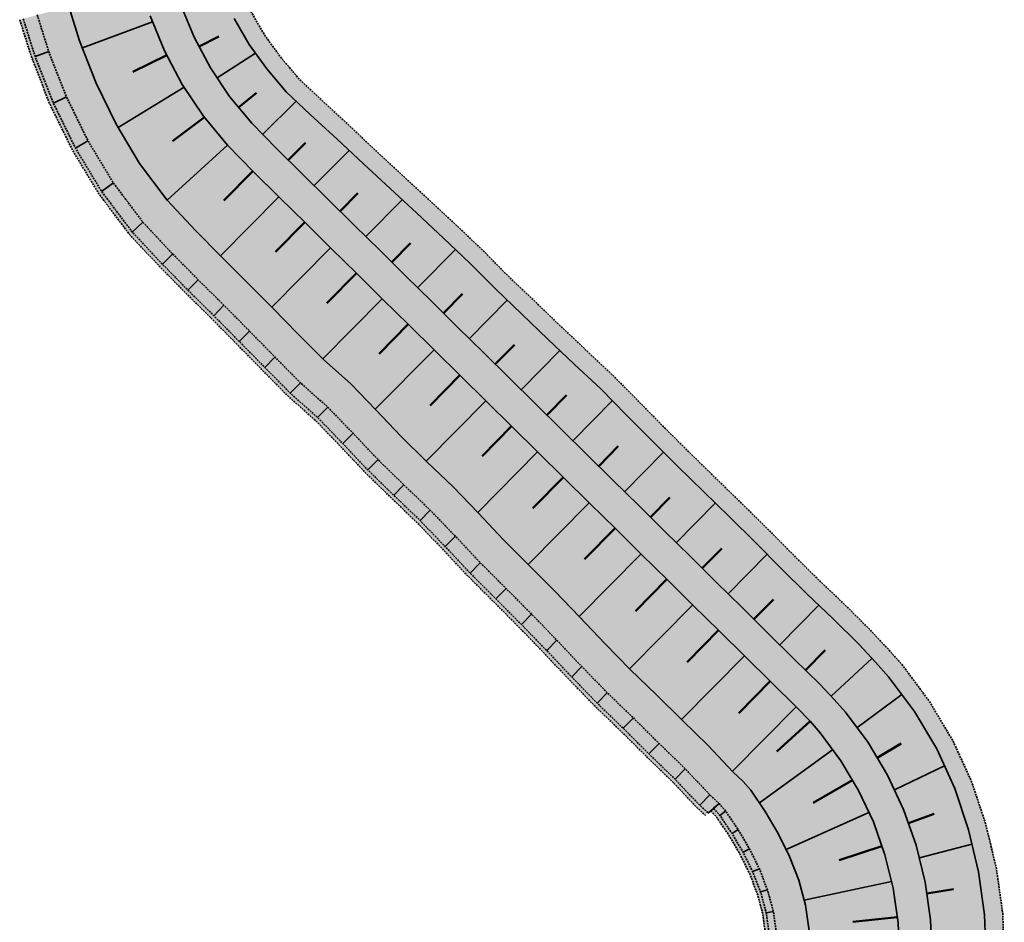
# Model space of a CAD drawing. Header units: metres. Extents: x 202556 to 220516, y 396023 to 402859.
# Tile 9 of 12: x 203084 to 203219, y 396181 to 396305. Entities that reach past the tile are written whole.
import ezdxf

# ---------------------------------------------------------------- set-up
doc = ezdxf.new("R2010")
doc.units = ezdxf.units.M
doc.linetypes.add('DASHED2', pattern=[0.375, 0.25, -0.125])
doc.layers.add('C3D-CORRIDOR', color=7, linetype='Continuous')
for name, color, linetype, lineweight in [('N-WA-GR-GRAS-V', 61, 'Continuous', 18), ('N-WA-GW-DIJK_KRUIN_BINNEN-G', 90, 'Continuous', 35), ('N-WA-GW-DIJK_KRUIN_BUITEN-G', 90, 'Continuous', 35), ('N-WA-GW-DIJK_TEEN_BINNEN-G', 90, 'Continuous', 35), ('N-WA-GW-DIJK_TEEN_BUITEN-G', 90, 'Continuous', 35), ('N-WA-GW-WATERBODEM-G', 122, 'Continuous', 35), ('N-WA-KG-ONDERHOUDGRENS_WATERSCHAP-G', 170, 'DASHED2', 35), ('N-WA-VH-VERHARDING_GRASBETONSTEEN-V', 75, 'Continuous', 18)]:
    doc.layers.add(name, color=color, linetype=linetype, lineweight=lineweight)
doc.layers.add('N-WA-GW-WATERBODEM-V', color=7, linetype='Continuous', lineweight=35, true_color=0x00cc99)

msp = doc.modelspace()

# ---------------------------------------------------------------- hatches: boundary and pattern name
at = {"layer": 'N-WA-GR-GRAS-V', "linetype": 'Continuous', "lineweight": 18}
for points in [[(203110.5, 396312.12), (203111.52, 396308.99), (203113.24, 396305.18), (203115.31, 396301.57), (203117.75, 396298.22), (203120.43, 396295.07), (203123.73, 396291.96), (203127.41, 396288.57), (203131.04, 396285.14), (203134.71, 396281.74), (203138.4, 396278.36), (203142.05, 396274.94), (203145.68, 396271.5), (203149.2, 396267.94), (203152.82, 396264.5), (203156.43, 396261.03), (203160.06, 396257.6), (203163.71, 396254.17), (203167.23, 396250.62), (203170.73, 396247.05), (203174.27, 396243.53), (203177.86, 396240.04), (203181.44, 396236.55), (203185.01, 396233.05), (203188.52, 396229.49), (203192.08, 396225.98), (203195.71, 396222.54), (203199.27, 396218.98), (203201.53, 396216.55), (203195.86, 396211.43), (203193.86, 396213.53), (203190.29, 396217.04), (203186.73, 396220.56), (203183.17, 396224.07), (203179.61, 396227.58), (203176.05, 396231.09), (203172.49, 396234.6), (203168.93, 396238.11), (203165.37, 396241.62), (203161.81, 396245.13), (203158.25, 396248.64), (203154.69, 396252.15), (203151.13, 396255.66), (203147.57, 396259.17), (203144.01, 396262.68), (203140.45, 396266.19), (203136.89, 396269.7), (203133.33, 396273.21), (203129.77, 396276.72), (203126.21, 396280.23), (203122.65, 396283.74), (203119.09, 396287.26), (203115.66, 396290.73), (203112.63, 396294.41), (203109.98, 396298.38), (203107.74, 396302.6), (203105.93, 396307.01), (203104.82, 396310.6), (203110.5, 396312.12)], [(203104.82, 396310.6), (203105.93, 396307.01), (203107.74, 396302.6), (203109.98, 396298.38), (203112.63, 396294.41), (203115.66, 396290.73), (203119.09, 396287.26), (203122.65, 396283.74), (203126.21, 396280.23), (203129.77, 396276.72), (203133.33, 396273.21), (203136.89, 396269.7), (203140.45, 396266.19), (203144.01, 396262.68), (203147.57, 396259.17), (203151.13, 396255.66), (203154.69, 396252.15), (203158.25, 396248.64), (203161.81, 396245.13), (203165.37, 396241.62), (203168.93, 396238.11), (203172.49, 396234.6), (203176.05, 396231.09), (203179.61, 396227.58), (203183.17, 396224.07), (203186.73, 396220.56), (203190.29, 396217.04), (203193.86, 396213.53), (203195.86, 396211.43), (203194.19, 396209.92), (203192.27, 396211.93), (203188.71, 396215.44), (203185.15, 396218.95), (203181.59, 396222.46), (203178.03, 396225.97), (203174.47, 396229.48), (203170.91, 396233), (203167.35, 396236.51), (203163.79, 396240.02), (203160.23, 396243.53), (203156.67, 396247.04), (203153.11, 396250.55), (203149.55, 396254.06), (203145.99, 396257.57), (203142.43, 396261.08), (203138.87, 396264.59), (203135.31, 396268.1), (203131.75, 396271.61), (203128.19, 396275.12), (203124.63, 396278.63), (203121.07, 396282.14), (203117.51, 396285.65), (203114, 396289.21), (203110.82, 396293.07), (203108.05, 396297.23), (203105.7, 396301.64), (203103.81, 396306.27), (203102.65, 396310.03), (203104.82, 396310.6)], [(203100.47, 396309.45), (203101.68, 396305.52), (203103.66, 396300.69), (203106.11, 396296.07), (203109.01, 396291.73), (203112.33, 396287.7), (203115.93, 396284.05), (203119.49, 396280.54), (203123.05, 396277.03), (203126.61, 396273.52), (203130.17, 396270.01), (203133.73, 396266.5), (203137.29, 396262.99), (203140.85, 396259.48), (203144.41, 396255.97), (203147.97, 396252.46), (203151.53, 396248.95), (203155.09, 396245.44), (203158.65, 396241.92), (203162.21, 396238.41), (203165.77, 396234.9), (203169.33, 396231.39), (203172.89, 396227.88), (203176.45, 396224.37), (203180.01, 396220.86), (203183.57, 396217.35), (203187.13, 396213.84), (203190.69, 396210.33), (203192.52, 396208.42), (203183.33, 396200.13), (203181.9, 396201.47), (203178.5, 396205.08), (203174.91, 396208.56), (203171.36, 396212.09), (203167.76, 396215.55), (203164.28, 396219.15), (203160.83, 396222.77), (203157.36, 396226.37), (203153.83, 396229.91), (203150.29, 396233.44), (203146.86, 396237.09), (203143.39, 396240.69), (203139.78, 396244.15), (203136.21, 396247.65), (203132.77, 396251.28), (203129.29, 396254.88), (203125.55, 396258.2), (203122.03, 396261.75), (203118.53, 396265.32), (203115.01, 396268.88), (203111.45, 396272.39), (203107.95, 396275.96), (203104.03, 396280.14), (203100.23, 396285.21), (203097, 396290.62), (203094.25, 396296.27), (203091.98, 396302.1), (203090.49, 396306.79), (203100.47, 396309.45)], [(203102.65, 396310.03), (203103.81, 396306.27), (203105.7, 396301.64), (203108.05, 396297.23), (203110.82, 396293.07), (203114, 396289.21), (203117.51, 396285.65), (203121.07, 396282.14), (203124.63, 396278.63), (203128.19, 396275.12), (203131.75, 396271.61), (203135.31, 396268.1), (203138.87, 396264.59), (203142.43, 396261.08), (203145.99, 396257.57), (203149.55, 396254.06), (203153.11, 396250.55), (203156.67, 396247.04), (203160.23, 396243.53), (203163.79, 396240.02), (203167.35, 396236.51), (203170.91, 396233), (203174.47, 396229.48), (203178.03, 396225.97), (203181.59, 396222.46), (203185.15, 396218.95), (203188.71, 396215.44), (203192.27, 396211.93), (203194.19, 396209.92), (203192.52, 396208.42), (203190.69, 396210.33), (203187.13, 396213.84), (203183.57, 396217.35), (203180.01, 396220.86), (203176.45, 396224.37), (203172.89, 396227.88), (203169.33, 396231.39), (203165.77, 396234.9), (203162.21, 396238.41), (203158.65, 396241.92), (203155.09, 396245.44), (203151.53, 396248.95), (203147.97, 396252.46), (203144.41, 396255.97), (203140.85, 396259.48), (203137.29, 396262.99), (203133.73, 396266.5), (203130.17, 396270.01), (203126.61, 396273.52), (203123.05, 396277.03), (203119.49, 396280.54), (203115.93, 396284.05), (203112.33, 396287.7), (203109.01, 396291.73), (203106.11, 396296.07), (203103.66, 396300.69), (203101.68, 396305.52), (203100.47, 396309.45), (203102.65, 396310.03)], [(203201.54, 396216.55), (203203.31, 396214.56), (203206.88, 396209.75), (203209.95, 396204.61), (203212.45, 396199.17), (203214.32, 396193.49), (203215.71, 396187.68), (203216.55, 396181.77), (203216.76, 396175.81), (203216.71, 396173.65), (203209.26, 396174), (203209.32, 396175.89), (203209.11, 396181.1), (203208.38, 396186.28), (203207.14, 396191.35), (203205.4, 396196.27), (203203.18, 396201), (203200.5, 396205.48), (203197.38, 396209.67), (203195.86, 396211.43), (203201.54, 396216.55)], [(203195.86, 396211.43), (203197.38, 396209.67), (203200.5, 396205.48), (203203.18, 396201), (203205.4, 396196.27), (203207.14, 396191.35), (203208.38, 396186.28), (203209.11, 396181.1), (203209.32, 396175.89), (203209.26, 396174), (203207.01, 396174.1), (203207.07, 396175.91), (203206.87, 396180.9), (203206.17, 396185.85), (203204.99, 396190.71), (203203.32, 396195.42), (203201.19, 396199.94), (203198.63, 396204.23), (203195.64, 396208.24), (203194.19, 396209.92), (203195.86, 396211.43)], [(203194.19, 396209.92), (203195.64, 396208.24), (203198.63, 396204.23), (203201.19, 396199.94), (203203.32, 396195.42), (203204.99, 396190.71), (203206.17, 396185.85), (203206.87, 396180.9), (203207.07, 396175.91), (203207.01, 396174.1), (203204.77, 396174.21), (203204.82, 396175.93), (203204.63, 396180.7), (203203.96, 396185.43), (203202.83, 396190.06), (203201.24, 396194.56), (203199.21, 396198.88), (203196.76, 396202.98), (203193.91, 396206.81), (203192.52, 396208.42), (203194.19, 396209.92)]]:
    msp.add_hatch(color=61, dxfattribs=at).paths.add_polyline_path(points, flags=0)
msp.add_hatch(color=61, dxfattribs=at).paths.add_polyline_path([(203192.52, 396208.42), (203193.91, 396206.81), (203196.76, 396202.98), (203199.21, 396198.88), (203201.24, 396194.56), (203202.83, 396190.06), (203203.96, 396185.43), (203204.63, 396180.7), (203204.82, 396175.93), (203204.77, 396174.21), (203192.23, 396174.78), (203192.32, 396176.06), (203192.38, 396179.6), (203191.89, 396183.11), (203190.97, 396186.53), (203189.7, 396189.83), (203188.15, 396192.99), (203186.36, 396196.02), (203184.36, 396198.94), (203183.33, 396200.13)])
at = {"layer": 'N-WA-GW-WATERBODEM-V', "linetype": 'Continuous', "lineweight": 35, "true_color": 0x00cc99}
msp.add_hatch(color=122, dxfattribs=at).paths.add_polyline_path([(203086.14, 396305.64), (203087.73, 396300.6), (203090.17, 396294.36), (203093.13, 396288.32), (203096.62, 396282.53), (203100.7, 396277.11), (203104.79, 396272.75), (203108.3, 396269.19), (203111.85, 396265.68), (203115.37, 396262.12), (203118.87, 396258.55), (203122.39, 396254.99), (203126.13, 396251.67), (203129.61, 396248.07), (203133.05, 396244.44), (203136.62, 396240.95), (203140.23, 396237.49), (203143.7, 396233.89), (203147.13, 396230.24), (203150.67, 396226.71), (203154.2, 396223.17), (203157.67, 396219.57), (203161.12, 396215.94), (203164.6, 396212.35), (203168.2, 396208.88), (203171.75, 396205.36), (203175.34, 396201.88), (203178.74, 396198.28), (203179.99, 396197.11), (203178.51, 396195.77), (203177.33, 396196.86), (203173.93, 396200.45), (203170.34, 396203.93), (203166.8, 396207.46), (203163.2, 396210.93), (203159.71, 396214.52), (203156.27, 396218.15), (203152.79, 396221.74), (203149.26, 396225.28), (203145.73, 396228.82), (203142.3, 396232.46), (203138.83, 396236.07), (203135.22, 396239.53), (203131.64, 396243.02), (203128.2, 396246.65), (203124.73, 396250.25), (203120.98, 396253.57), (203117.47, 396257.13), (203113.96, 396260.69), (203110.45, 396264.25), (203106.89, 396267.77), (203103.38, 396271.33), (203099.22, 396275.76), (203095.01, 396281.34), (203091.42, 396287.29), (203088.36, 396293.51), (203085.85, 396299.94), (203084.21, 396305.12), (203086.14, 396305.64)], flags=0)
msp.add_hatch(color=122, dxfattribs=at).paths.add_polyline_path([(203179.99, 396197.11), (203180.89, 396196.07), (203182.62, 396193.52), (203184.18, 396190.88), (203185.54, 396188.12), (203186.65, 396185.24), (203187.47, 396182.26), (203187.9, 396179.2), (203187.82, 396176.11), (203187.73, 396174.99), (203186.73, 396175.04), (203186.82, 396176.12), (203186.9, 396179.11), (203186.49, 396182.07), (203185.7, 396184.96), (203184.61, 396187.74), (203183.3, 396190.4), (203181.79, 396192.96), (203180.12, 396195.44), (203179.25, 396196.44)])
at = {"layer": 'N-WA-VH-VERHARDING_GRASBETONSTEEN-V', "linetype": 'Continuous', "lineweight": 18}
for points in [[(203112.91, 396312.76), (203113.88, 396309.82), (203115.5, 396306.24), (203117.45, 396302.85), (203119.75, 396299.71), (203122.27, 396296.75), (203125.48, 396293.74), (203129.16, 396290.35), (203132.8, 396286.92), (203136.47, 396283.52), (203140.15, 396280.14), (203143.81, 396276.72), (203147.44, 396273.28), (203150.95, 396269.72), (203154.58, 396266.28), (203158.18, 396262.81), (203161.82, 396259.38), (203165.46, 396255.95), (203168.98, 396252.4), (203172.49, 396248.83), (203176.03, 396245.31), (203179.61, 396241.82), (203183.19, 396238.33), (203186.76, 396234.83), (203190.28, 396231.27), (203193.84, 396227.76), (203197.46, 396224.32), (203201.03, 396220.76), (203203.39, 396218.23), (203201.53, 396216.55), (203199.27, 396218.98), (203195.71, 396222.54), (203192.08, 396225.98), (203188.52, 396229.49), (203185.01, 396233.05), (203181.44, 396236.55), (203177.86, 396240.04), (203174.27, 396243.53), (203170.73, 396247.05), (203167.23, 396250.62), (203163.71, 396254.17), (203160.06, 396257.6), (203156.43, 396261.03), (203152.82, 396264.5), (203149.2, 396267.94), (203145.68, 396271.5), (203142.05, 396274.94), (203138.4, 396278.36), (203134.71, 396281.74), (203131.04, 396285.14), (203127.41, 396288.57), (203123.73, 396291.96), (203120.43, 396295.07), (203117.75, 396298.22), (203115.31, 396301.57), (203113.24, 396305.18), (203111.52, 396308.99), (203110.5, 396312.12), (203112.91, 396312.76)], [(203090.49, 396306.79), (203091.98, 396302.1), (203094.25, 396296.27), (203097, 396290.62), (203100.23, 396285.21), (203104.03, 396280.14), (203107.95, 396275.96), (203111.45, 396272.39), (203115.01, 396268.88), (203118.53, 396265.32), (203122.03, 396261.75), (203125.55, 396258.2), (203129.29, 396254.88), (203132.77, 396251.28), (203136.21, 396247.65), (203139.78, 396244.15), (203143.39, 396240.69), (203146.86, 396237.09), (203150.29, 396233.44), (203153.83, 396229.91), (203157.36, 396226.37), (203160.83, 396222.77), (203164.28, 396219.15), (203167.76, 396215.55), (203171.36, 396212.09), (203174.91, 396208.56), (203178.5, 396205.08), (203181.9, 396201.47), (203183.33, 396200.13), (203179.99, 396197.11), (203178.74, 396198.28), (203175.34, 396201.88), (203171.75, 396205.36), (203168.2, 396208.88), (203164.6, 396212.35), (203161.12, 396215.94), (203157.67, 396219.57), (203154.2, 396223.17), (203150.67, 396226.71), (203147.13, 396230.24), (203143.7, 396233.89), (203140.23, 396237.49), (203136.62, 396240.95), (203133.05, 396244.44), (203129.61, 396248.07), (203126.13, 396251.67), (203122.39, 396254.99), (203118.87, 396258.55), (203115.37, 396262.12), (203111.85, 396265.68), (203108.3, 396269.19), (203104.79, 396272.75), (203100.7, 396277.11), (203096.62, 396282.53), (203093.13, 396288.32), (203090.17, 396294.36), (203087.73, 396300.6), (203086.14, 396305.64), (203090.49, 396306.79)], [(203084.21, 396305.12), (203085.85, 396299.94), (203088.36, 396293.51), (203091.42, 396287.29), (203095.01, 396281.34), (203099.22, 396275.76), (203103.38, 396271.33), (203106.89, 396267.77), (203110.45, 396264.25), (203113.96, 396260.69), (203117.47, 396257.13), (203120.98, 396253.57), (203124.73, 396250.25), (203128.2, 396246.65), (203131.64, 396243.02), (203135.22, 396239.53), (203138.83, 396236.07), (203142.3, 396232.46), (203145.73, 396228.82), (203149.26, 396225.28), (203152.79, 396221.74), (203156.27, 396218.15), (203159.71, 396214.52), (203163.2, 396210.93), (203166.8, 396207.46), (203170.34, 396203.93), (203173.93, 396200.45), (203177.33, 396196.86), (203178.51, 396195.77), (203178.14, 396195.44), (203176.98, 396196.5), (203173.58, 396200.1), (203169.99, 396203.58), (203166.45, 396207.1), (203162.84, 396210.57), (203159.36, 396214.16), (203155.92, 396217.79), (203152.44, 396221.38), (203148.91, 396224.93), (203145.37, 396228.46), (203141.95, 396232.11), (203138.48, 396235.71), (203134.87, 396239.17), (203131.29, 396242.66), (203127.85, 396246.29), (203124.38, 396249.89), (203120.63, 396253.21), (203117.11, 396256.77), (203113.61, 396260.34), (203110.1, 396263.9), (203106.54, 396267.41), (203103.03, 396270.97), (203098.85, 396275.42), (203094.61, 396281.04), (203090.99, 396287.03), (203087.91, 396293.3), (203085.38, 396299.77), (203083.73, 396304.99), (203084.21, 396305.12)], [(203203.39, 396218.23), (203205.24, 396216.15), (203208.96, 396211.14), (203212.16, 396205.78), (203214.76, 396200.12), (203216.72, 396194.2), (203218.17, 396188.15), (203219.04, 396182), (203219.26, 396175.78), (203219.21, 396173.53), (203216.71, 396173.65), (203216.76, 396175.81), (203216.55, 396181.77), (203215.71, 396187.68), (203214.32, 396193.49), (203212.45, 396199.17), (203209.95, 396204.61), (203206.88, 396209.75), (203203.31, 396214.56), (203201.54, 396216.55), (203203.39, 396218.23)]]:
    msp.add_hatch(color=75, dxfattribs=at).paths.add_polyline_path(points, flags=0)
for points in [[(203183.33, 396200.13), (203184.36, 396198.94), (203186.36, 396196.02), (203188.15, 396192.99), (203189.7, 396189.83), (203190.97, 396186.53), (203191.89, 396183.11), (203192.38, 396179.6), (203192.32, 396176.06), (203192.23, 396174.78), (203187.73, 396174.99), (203187.82, 396176.11), (203187.9, 396179.2), (203187.47, 396182.26), (203186.65, 396185.24), (203185.54, 396188.12), (203184.18, 396190.88), (203182.62, 396193.52), (203180.89, 396196.07), (203179.99, 396197.11)], [(203179.25, 396196.44), (203180.12, 396195.44), (203181.79, 396192.96), (203183.3, 396190.4), (203184.61, 396187.74), (203185.7, 396184.96), (203186.49, 396182.07), (203186.9, 396179.11), (203186.82, 396176.12), (203186.73, 396175.04), (203186.24, 396175.06), (203186.32, 396176.12), (203186.4, 396179.06), (203186, 396181.98), (203185.22, 396184.82), (203184.15, 396187.55), (203182.86, 396190.17), (203181.37, 396192.69), (203179.73, 396195.12), (203178.88, 396196.11)]]:
    msp.add_hatch(color=75, dxfattribs=at).paths.add_polyline_path(points)

# ---------------------------------------------------------------- linework, layer by layer
at = {"layer": 'C3D-CORRIDOR', "color": 7, "linetype": 'Continuous', "lineweight": 35}
for p, q in [((203102.02, 396304.7, 16.1), (203092.36, 396301.11, 14.04)), ((203110.92, 396296.97, 16.1), (203116.18, 396300.37, 14.01)), ((203106.36, 396295.71, 16.1), (203097.27, 396290.17, 13.97)), ((203117.17, 396289.2, 16.1), (203121.78, 396293.79, 13.93)), ((203112.33, 396287.7, 16.1), (203104.03, 396280.14, 13.85)), ((203124.27, 396282.15, 16.1), (203129.06, 396287.01, 13.82)), ((203119.4, 396280.63, 16.1), (203111.37, 396272.48, 13.81)), ((203131.39, 396275.13, 16.1), (203136.39, 396280.2, 13.73)), ((203126.52, 396273.61, 16.1), (203118.44, 396265.41, 13.8)), ((203138.51, 396268.11, 16.1), (203143.7, 396273.38, 13.16)), ((203133.64, 396266.58, 16.1), (203125.46, 396258.29, 13.36)), ((203145.63, 396261.09, 16.1), (203150.84, 396266.38, 13.62)), ((203140.76, 396259.56, 16.1), (203132.68, 396251.37, 13.8)), ((203152.75, 396254.06, 16.1), (203158.08, 396259.47, 13.57)), ((203147.88, 396252.54, 16.1), (203139.7, 396244.24, 13.77)), ((203159.87, 396247.04, 16.1), (203165.31, 396252.56, 13.52)), ((203155, 396245.52, 16.1), (203146.78, 396237.18, 13.76)), ((203166.99, 396240.02, 16.1), (203172.34, 396245.45, 13.56)), ((203162.12, 396238.5, 16.1), (203153.74, 396230, 13.71)), ((203174.11, 396233, 16.1), (203179.48, 396238.45, 13.55)), ((203169.25, 396231.48, 16.1), (203160.75, 396222.86, 13.68)), ((203181.23, 396225.98, 16.1), (203186.61, 396231.43, 13.55)), ((203176.37, 396224.46, 16.1), (203167.67, 396215.64, 13.62)), ((203188.35, 396218.96, 16.1), (203193.73, 396224.42, 13.55)), ((203183.49, 396217.44, 16.1), (203174.82, 396208.65, 13.63)), ((203195.42, 396211.89, 16.1), (203201.04, 396217.08, 13.55)), ((203198.98, 396207.52, 16.1), (203205.14, 396212.1, 13.54)), ((203190.61, 396210.42, 16.1), (203181.85, 396201.54, 13.61)), ((203195.62, 396204.5, 16.1), (203185.57, 396197.18, 13.61)), ((203204.13, 396198.98, 16.1), (203211.02, 396202.28, 13.55)), ((203200.63, 396195.87, 16.1), (203189.23, 396190.78, 13.6)), ((203207.57, 396189.62, 16.1), (203214.8, 396191.5, 13.61)), ((203203.73, 396186.39, 16.1), (203191.7, 396183.82, 13.64))]:
    msp.add_line(p, q, dxfattribs=at)
at = {"layer": 'C3D-CORRIDOR', "color": 7, "linetype": 'Continuous', "lineweight": 50}
for p, q in [((203108.43, 396301.3, 16.1), (203111.15, 396302.68, 15.08)), ((203103.98, 396300.1, 16.1), (203099.29, 396297.82, 15.06)), ((203113.85, 396292.93, 16.1), (203116.34, 396294.94, 15.03)), ((203109.16, 396291.56, 16.1), (203104.77, 396288.28, 15)), ((203120.7, 396285.66, 16.1), (203123.05, 396288.04, 14.99)), ((203115.84, 396284.14, 16.1), (203111.85, 396280.09, 14.96)), ((203127.83, 396278.64, 16.1), (203130.27, 396281.12, 14.94)), ((203122.96, 396277.12, 16.1), (203118.94, 396273.04, 14.96)), ((203134.95, 396271.62, 16.1), (203137.5, 396274.21, 14.68)), ((203130.08, 396270.09, 16.1), (203126.01, 396265.97, 14.94)), ((203142.07, 396264.6, 16.1), (203144.67, 396267.24, 14.88)), ((203137.2, 396263.07, 16.1), (203133.2, 396259.02, 14.98)), ((203149.19, 396257.58, 16.1), (203151.82, 396260.25, 14.85)), ((203144.32, 396256.05, 16.1), (203140.22, 396251.89, 14.93)), ((203156.31, 396250.55, 16.1), (203159.01, 396253.3, 14.82)), ((203151.44, 396249.03, 16.1), (203147.37, 396244.9, 14.94)), ((203163.43, 396243.53, 16.1), (203166.12, 396246.27, 14.82)), ((203158.56, 396242.01, 16.1), (203154.38, 396237.77, 14.91)), ((203170.55, 396236.51, 16.1), (203173.23, 396239.23, 14.83)), ((203165.68, 396234.99, 16.1), (203161.48, 396230.72, 14.9)), ((203177.67, 396229.49, 16.1), (203180.36, 396232.22, 14.82)), ((203172.81, 396227.97, 16.1), (203168.5, 396223.6, 14.87)), ((203184.79, 396222.47, 16.1), (203187.47, 396225.18, 14.83)), ((203179.93, 396220.95, 16.1), (203175.6, 396216.56, 14.87)), ((203191.91, 396215.45, 16.1), (203194.61, 396218.19, 14.82)), ((203187.05, 396213.93, 16.1), (203182.73, 396209.55, 14.87)), ((203192.52, 396208.42, 16.1), (203187.93, 396204.27, 14.86)), ((203201.76, 396203.38, 16.1), (203205.04, 396205.36, 14.82)), ((203198.35, 396200.32, 16.1), (203192.94, 396197.18, 14.85)), ((203206.07, 396194.38, 16.1), (203209.62, 396195.68, 14.84)), ((203202.42, 396191.21, 16.1), (203196.53, 396189.29, 14.86)), ((203208.6, 396184.73, 16.1), (203212.28, 396185.32, 14.86)), ((203204.52, 396181.46, 16.1), (203198.41, 396180.81, 14.87))]:
    msp.add_line(p, q, dxfattribs=at)
at = {"layer": 'N-WA-GW-DIJK_KRUIN_BINNEN-G', "color": 90, "linetype": 'Continuous', "lineweight": 35, "elevation": 16.1}
for points in [[(203101.68, 396305.52), (203103.66, 396300.69), (203106.11, 396296.07), (203109.01, 396291.73), (203112.33, 396287.7), (203115.93, 396284.05), (203119.49, 396280.54), (203123.05, 396277.03), (203126.61, 396273.52), (203130.17, 396270.01), (203133.73, 396266.5), (203137.29, 396262.99), (203140.85, 396259.48), (203144.41, 396255.97), (203147.97, 396252.46), (203151.53, 396248.95), (203155.09, 396245.44), (203158.65, 396241.92), (203162.21, 396238.41), (203165.77, 396234.9), (203169.33, 396231.39), (203172.89, 396227.88), (203176.45, 396224.37), (203180.01, 396220.86), (203183.57, 396217.35), (203187.13, 396213.84), (203190.69, 396210.33), (203192.52, 396208.42)], [(203192.52, 396208.42), (203193.91, 396206.81), (203196.76, 396202.98), (203199.21, 396198.88), (203201.24, 396194.56), (203202.83, 396190.06), (203203.96, 396185.43), (203204.63, 396180.7), (203204.82, 396175.93), (203204.77, 396174.21)]]:
    msp.add_lwpolyline(points, dxfattribs=at)
at = {"layer": 'N-WA-GW-DIJK_KRUIN_BUITEN-G', "color": 90, "linetype": 'Continuous', "lineweight": 35, "elevation": 16.1}
for points in [[(203105.93, 396307.01), (203107.74, 396302.6), (203109.98, 396298.38), (203112.63, 396294.41), (203115.66, 396290.73), (203119.09, 396287.26), (203122.65, 396283.74), (203126.21, 396280.23), (203129.77, 396276.72), (203133.33, 396273.21), (203136.89, 396269.7), (203140.45, 396266.19), (203144.01, 396262.68), (203147.57, 396259.17), (203151.13, 396255.66), (203154.69, 396252.15), (203158.25, 396248.64), (203161.81, 396245.13), (203165.37, 396241.62), (203168.93, 396238.11), (203172.49, 396234.6), (203176.05, 396231.09), (203179.61, 396227.58), (203183.17, 396224.07), (203186.73, 396220.56), (203190.29, 396217.04), (203193.86, 396213.53), (203195.86, 396211.43)], [(203195.86, 396211.43), (203197.38, 396209.67), (203200.5, 396205.48), (203203.18, 396201), (203205.4, 396196.27), (203207.14, 396191.35), (203208.38, 396186.28), (203209.11, 396181.1), (203209.32, 396175.89), (203209.26, 396174)]]:
    msp.add_lwpolyline(points, dxfattribs=at)
at = {"layer": 'N-WA-GW-DIJK_TEEN_BINNEN-G', "color": 90, "linetype": 'Continuous', "lineweight": 35}
for points, elevation in [([(203090.49, 396306.79), (203091.98, 396302.1), (203094.25, 396296.27), (203097, 396290.62), (203100.23, 396285.21), (203104.03, 396280.14), (203107.95, 396275.96), (203111.45, 396272.39), (203115.01, 396268.88), (203118.53, 396265.32), (203122.03, 396261.75), (203125.55, 396258.2), (203129.29, 396254.88), (203132.77, 396251.28), (203136.21, 396247.65), (203139.78, 396244.15), (203143.39, 396240.69), (203146.86, 396237.09), (203150.29, 396233.44), (203153.83, 396229.91), (203157.36, 396226.37), (203160.83, 396222.77), (203164.28, 396219.15), (203167.76, 396215.55), (203171.36, 396212.09), (203174.91, 396208.56), (203178.5, 396205.08), (203181.9, 396201.47), (203183.33, 396200.13)], 14.04), ([(203183.33, 396200.13), (203184.36, 396198.94), (203186.36, 396196.02), (203188.15, 396192.99), (203189.7, 396189.83), (203190.97, 396186.53), (203191.89, 396183.11), (203192.38, 396179.6), (203192.32, 396176.06), (203192.23, 396174.78)], 13.63)]:
    msp.add_lwpolyline(points, dxfattribs=dict(at, elevation=elevation))
at = {"layer": 'N-WA-GW-DIJK_TEEN_BUITEN-G', "color": 90, "linetype": 'Continuous', "lineweight": 35}
for points, elevation in [([(203113.24, 396305.18), (203115.31, 396301.57), (203117.75, 396298.22), (203120.43, 396295.07), (203123.73, 396291.96), (203127.41, 396288.57), (203131.04, 396285.14), (203134.71, 396281.74), (203138.4, 396278.36), (203142.05, 396274.94), (203145.68, 396271.5), (203149.2, 396267.94), (203152.82, 396264.5), (203156.43, 396261.03), (203160.06, 396257.6), (203163.71, 396254.17), (203167.23, 396250.62), (203170.73, 396247.05), (203174.27, 396243.53), (203177.86, 396240.04), (203181.44, 396236.55), (203185.01, 396233.05), (203188.52, 396229.49), (203192.08, 396225.98), (203195.71, 396222.54), (203199.27, 396218.98), (203201.53, 396216.55)], 14.14), ([(203201.54, 396216.55), (203203.31, 396214.56), (203206.88, 396209.75), (203209.95, 396204.61), (203212.45, 396199.17), (203214.32, 396193.49), (203215.71, 396187.68), (203216.55, 396181.77), (203216.76, 396175.81), (203216.71, 396173.65)], 13.55)]:
    msp.add_lwpolyline(points, dxfattribs=dict(at, elevation=elevation))
at = {"layer": 'N-WA-GW-WATERBODEM-G', "color": 122, "linetype": 'Continuous', "lineweight": 35}
for p, q in [((203087.73, 396300.6, 14.04), (203085.85, 396299.94, 14.04)), ((203090.17, 396294.36, 14.02), (203088.36, 396293.51, 14.02)), ((203093.13, 396288.32, 13.98), (203091.42, 396287.29, 13.98)), ((203096.62, 396282.53, 13.91), (203095.01, 396281.34, 13.91)), ((203100.7, 396277.11, 13.85), (203099.22, 396275.76, 13.85)), ((203104.79, 396272.75, 13.83), (203103.38, 396271.33, 13.83)), ((203108.3, 396269.19, 13.81), (203106.89, 396267.77, 13.81)), ((203111.85, 396265.68, 13.81), (203110.45, 396264.25, 13.81)), ((203115.37, 396262.12, 13.8), (203113.96, 396260.69, 13.8)), ((203118.87, 396258.55, 13.78), (203117.47, 396257.13, 13.78)), ((203122.39, 396254.99, 13.35), (203120.98, 396253.57, 13.35)), ((203126.13, 396251.67, 13.87), (203124.73, 396250.25, 13.87)), ((203129.61, 396248.07, 13.8), (203128.2, 396246.65, 13.8)), ((203133.05, 396244.44, 13.76), (203131.64, 396243.02, 13.76)), ((203136.62, 396240.95, 13.77), (203135.22, 396239.53, 13.77)), ((203140.23, 396237.49, 13.78), (203138.83, 396236.07, 13.78)), ((203143.7, 396233.89, 13.76), (203142.3, 396232.46, 13.76)), ((203147.13, 396230.24, 13.72), (203145.73, 396228.82, 13.72)), ((203150.67, 396226.71, 13.71), (203149.26, 396225.28, 13.71)), ((203154.2, 396223.17, 13.7), (203152.79, 396221.74, 13.7)), ((203157.67, 396219.57, 13.68), (203156.27, 396218.15, 13.68)), ((203161.12, 396215.94, 13.65), (203159.71, 396214.52, 13.65)), ((203164.6, 396212.35, 13.62), (203163.2, 396210.93, 13.62)), ((203168.2, 396208.88, 13.64), (203166.8, 396207.46, 13.64)), ((203171.75, 396205.36, 13.63), (203170.34, 396203.93, 13.63)), ((203175.34, 396201.88, 13.64), (203173.93, 396200.45, 13.64)), ((203178.74, 396198.28, 13.6), (203177.33, 396196.86, 13.6)), ((203179.99, 396197.11, 13.63), (203178.51, 396195.77, 13.63)), ((203179.99, 396197.11, 13.63), (203179.25, 396196.44, 13.63)), ((203180.89, 396196.07, 13.63), (203180.12, 396195.44, 13.63)), ((203182.62, 396193.52, 13.6), (203181.79, 396192.96, 13.6)), ((203184.18, 396190.88, 13.59), (203183.3, 396190.4, 13.59)), ((203185.54, 396188.12, 13.61), (203184.61, 396187.74, 13.61)), ((203186.65, 396185.24, 13.62), (203185.7, 396184.96, 13.62)), ((203187.47, 396182.26, 13.64), (203186.49, 396182.07, 13.64))]:
    msp.add_line(p, q, dxfattribs=at)
at = {"layer": 'N-WA-KG-ONDERHOUDGRENS_WATERSCHAP-G', "color": 170, "linetype": 'DASHED2', "lineweight": 35, "flags": 128}
for points, elevation in [([(203112.91, 396312.76), (203113.88, 396309.82), (203115.5, 396306.24), (203117.45, 396302.85), (203119.75, 396299.71), (203122.27, 396296.75), (203125.48, 396293.74), (203129.16, 396290.35), (203132.8, 396286.92), (203136.47, 396283.52), (203140.15, 396280.14), (203143.81, 396276.72), (203147.44, 396273.28), (203150.95, 396269.72), (203154.58, 396266.28), (203158.18, 396262.81), (203161.82, 396259.38), (203165.46, 396255.95), (203168.98, 396252.4), (203172.49, 396248.83), (203176.03, 396245.31), (203179.61, 396241.82), (203183.19, 396238.33), (203186.76, 396234.83), (203190.28, 396231.27), (203193.84, 396227.76), (203197.46, 396224.32), (203201.03, 396220.76), (203203.39, 396218.23)], 14.14), ([(203084.21, 396305.12), (203085.85, 396299.94), (203088.36, 396293.51), (203091.42, 396287.29), (203095.01, 396281.34), (203099.22, 396275.76), (203103.38, 396271.33), (203106.89, 396267.77), (203110.45, 396264.25), (203113.96, 396260.69), (203117.47, 396257.13), (203120.98, 396253.57), (203124.73, 396250.25), (203128.2, 396246.65), (203131.64, 396243.02), (203135.22, 396239.53), (203138.83, 396236.07), (203142.3, 396232.46), (203145.73, 396228.82), (203149.26, 396225.28), (203152.79, 396221.74), (203156.27, 396218.15), (203159.71, 396214.52), (203163.2, 396210.93), (203166.8, 396207.46), (203170.34, 396203.93), (203173.93, 396200.45), (203177.33, 396196.86), (203178.51, 396195.77)], 14.04), ([(203086.14, 396305.64), (203087.73, 396300.6), (203090.17, 396294.36), (203093.13, 396288.32), (203096.62, 396282.53), (203100.7, 396277.11), (203104.79, 396272.75), (203108.3, 396269.19), (203111.85, 396265.68), (203115.37, 396262.12), (203118.87, 396258.55), (203122.39, 396254.99), (203126.13, 396251.67), (203129.61, 396248.07), (203133.05, 396244.44), (203136.62, 396240.95), (203140.23, 396237.49), (203143.7, 396233.89), (203147.13, 396230.24), (203150.67, 396226.71), (203154.2, 396223.17), (203157.67, 396219.57), (203161.12, 396215.94), (203164.6, 396212.35), (203168.2, 396208.88), (203171.75, 396205.36), (203175.34, 396201.88), (203178.74, 396198.28), (203179.99, 396197.11)], 14.04), ([(203083.73, 396304.99), (203085.38, 396299.77), (203087.91, 396293.3), (203090.99, 396287.03), (203094.61, 396281.04), (203098.85, 396275.42), (203103.03, 396270.97), (203106.54, 396267.41), (203110.1, 396263.9), (203113.61, 396260.34), (203117.11, 396256.77), (203120.63, 396253.21), (203124.38, 396249.89), (203127.85, 396246.29), (203131.29, 396242.66), (203134.87, 396239.17), (203138.48, 396235.71), (203141.95, 396232.11), (203145.37, 396228.46), (203148.91, 396224.93), (203152.44, 396221.38), (203155.92, 396217.79), (203159.36, 396214.16), (203162.84, 396210.57), (203166.45, 396207.1), (203169.99, 396203.58), (203173.58, 396200.1), (203176.98, 396196.5), (203178.14, 396195.44)], 14.04), ([(203203.39, 396218.23), (203205.24, 396216.15), (203208.96, 396211.14), (203212.16, 396205.78), (203214.76, 396200.12), (203216.72, 396194.2), (203218.17, 396188.15), (203219.04, 396182), (203219.26, 396175.78), (203219.21, 396173.53)], 13.55), ([(203179.99, 396197.11), (203180.89, 396196.07), (203182.62, 396193.52), (203184.18, 396190.88), (203185.54, 396188.12), (203186.65, 396185.24), (203187.47, 396182.26), (203187.9, 396179.2), (203187.82, 396176.11), (203187.73, 396174.99)], 13.63), ([(203178.88, 396196.11), (203179.73, 396195.12), (203181.37, 396192.69), (203182.86, 396190.17), (203184.15, 396187.55), (203185.22, 396184.82), (203186, 396181.98), (203186.4, 396179.06), (203186.32, 396176.12), (203186.24, 396175.06)], 13.63), ([(203179.25, 396196.44), (203180.12, 396195.44), (203181.79, 396192.96), (203183.3, 396190.4), (203184.61, 396187.74), (203185.7, 396184.96), (203186.49, 396182.07), (203186.9, 396179.11), (203186.82, 396176.12), (203186.73, 396175.04)], 13.63)]:
    msp.add_lwpolyline(points, dxfattribs=dict(at, elevation=elevation))

doc.saveas('drawing.dxf')
